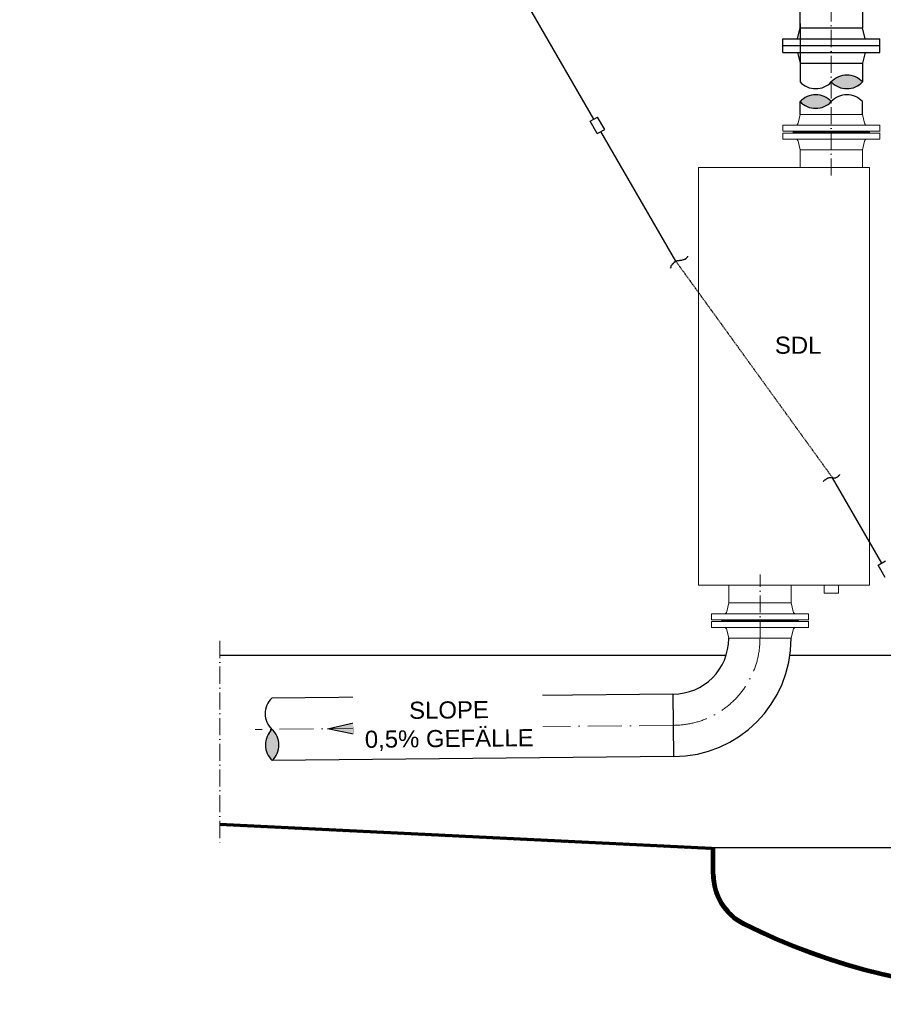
# Model space of a CAD drawing. Header units: millimetres. Extents: x -48448 to 452754, y -13941 to 17062.
# Tile 17 of 256: x -38752 to -35725, y -1053 to 2398. Entities that reach past the tile are written whole.
import ezdxf

# ---------------------------------------------------------------- set-up
doc = ezdxf.new("R2010")
doc.units = ezdxf.units.MM
doc.linetypes.add('ACAD_ISO10W100', pattern=[18, 12, -3, 0, -3])
doc.linetypes.add('HIDDEN', pattern=[0.375, 0.25, -0.125])
doc.layers.add('Bemaßung', color=7, linetype='Continuous', lineweight=13)
doc.layers.add('Beschriftung', color=7, linetype='Continuous')
doc.styles.add('LBB3.5M1000', font='isocp.shx', dxfattribs={"height": 3.5})

msp = doc.modelspace()

# ---------------------------------------------------------------- hatches: boundary and pattern name
h = msp.add_hatch(color=256)
h.dxf.hatch_style = 1
h.paths.add_polyline_path([(-35907.436, 2180.163, 0.43057008), (-35797.886, 2180.163, 0.43057008)])
at = {"linetype": 'Continuous', "ltscale": 10}
h = msp.add_hatch(color=256, dxfattribs=at)
h.dxf.hatch_style = 1
h.paths.add_polyline_path([(-35907.436, 2111.228, 0.43057008), (-36016.986, 2111.228, 0.43057008)])
h = msp.add_hatch(color=256, dxfattribs=at)
h.dxf.hatch_style = 1
h.paths.add_polyline_path([(-37867.966, -88.938, 0.43057008), (-37866.872, -198.483, 0.43057008)])
at = {"lineweight": 5}
h = msp.add_hatch(dxfattribs=at)
h.set_pattern_fill('ANSI31', color=256)
h.set_pattern_definition([(45, (-20669.0267, 504.0797), (-2.24506403, 2.24506403), [])])
h.paths.add_polyline_path([(-38050.174, -418.503), (-38050.174, -426.501), (-36327.436, -510.572), (-36327.436, -502.576)])
at = {"layer": 'Bemaßung'}
h = msp.add_hatch(color=256, dxfattribs=at)
h.dxf.hatch_style = 1
h.paths.add_polyline_path([(-37673.891, -87), (-37582.485, -65.777), (-37582.079, -106.392)])

# ---------------------------------------------------------------- linework, layer by layer
at = {"linetype": 'ACAD_ISO10W100', "lineweight": 18, "ltscale": 5}
for p, q in [((-35907.436, 1851.816), (-35907.436, 3542.77)), ((-36157.436, 230.108), (-36157.436, 453.8))]:
    msp.add_line(p, q, dxfattribs=at)
at = {"linetype": 'Continuous', "lineweight": -2, "ltscale": 10}
for p, q in [((-36016.986, 2369.77), (-36016.986, 2574.77)), ((-35797.886, 2574.77), (-35797.886, 2369.77)), ((-36016.986, 2384.804), (-36016.986, 2180.163)), ((-36026.026, 2331.77), (-36016.986, 2369.77)), ((-36016.986, 2369.77), (-35797.886, 2369.77)), ((-35788.847, 2331.77), (-35797.886, 2369.77)), ((-36077.436, 2283.77), (-36077.436, 2331.77)), ((-36077.436, 2331.77), (-35737.436, 2331.77)), ((-35737.436, 2283.77), (-35737.436, 2331.77)), ((-36077.436, 2307.77), (-35737.436, 2307.77)), ((-36077.436, 2283.77), (-35737.436, 2283.77)), ((-36026.026, 2283.77), (-36016.986, 2245.77)), ((-35788.847, 2283.77), (-35797.886, 2245.77)), ((-36016.986, 2245.77), (-35797.886, 2245.77)), ((-35797.886, 2245.77), (-35797.886, 2180.163)), ((-36016.986, 2066.106), (-36016.986, 2111.228)), ((-35797.886, 2066.106), (-35797.886, 2111.228))]:
    msp.add_line(p, q, dxfattribs=at)
at = {"linetype": 'Continuous', "ltscale": 10}
for p, q in [((-36739.814, 2049.708), (-37025.758, 2544.977)), ((-36752.805, 2042.208), (-36726.824, 2057.208)), ((-36727.805, 1998.906), (-36752.805, 2042.208)), ((-36701.824, 2013.906), (-36726.824, 2057.208)), ((-36727.805, 1998.906), (-36701.824, 2013.906)), ((-36452.288, 1551.699), (-36714.814, 2006.406)), ((-35730.53, 493.874), (-35902.776, 792.212)), ((-35743.521, 486.374), (-35717.54, 501.374)), ((-35718.521, 443.073), (-35743.521, 486.374)), ((-36462.436, 34.658), (-37869.064, 20.603)), ((-36462.436, 34.659), (-36460.247, -184.43)), ((-36460.247, -184.43), (-37866.872, -198.483))]:
    msp.add_line(p, q, dxfattribs=at)
at = {"linetype": 'HIDDEN', "ltscale": 10}
msp.add_line((-36452.288, 1551.699), (-35902.776, 792.212), dxfattribs=at)
at = {"linetype": 'ACAD_ISO10W100', "lineweight": 13, "ltscale": 5}
msp.add_line((-38050.174, 220.873), (-38050.174, -492.035), dxfattribs=at)
for p, q in [((-38050.174, 170.873), (-36276.179, 170.873)), ((-36052.14, 170.873), (-35657.586, 170.873)), ((-36327.436, -502.576), (-38050.174, -418.503)), ((-36327.436, -510.572), (-38050.174, -426.501)), ((-36327.436, -502.576), (-35689.436, -502.576)), ((-36327.436, -596.633), (-36327.436, -502.576)), ((-36315.436, -596.633), (-36315.436, -502.576))]:
    msp.add_line(p, q)
at = {"linetype": 'ACAD_ISO10W100', "lineweight": 18, "ltscale": 10}
msp.add_line((-36461.342, -74.886), (-37926.625, -89.524), dxfattribs=at)
at = {"linetype": 'Continuous', "ltscale": 10}
msp.add_lwpolyline([(-37673.891, -87), (-37582.485, -65.777), (-37582.079, -106.392), (-37673.891, -87)], close=True, dxfattribs=at)
for centre, radius, start, end in [((-35962.211, 2231.978), 75.4, 223.40947, 316.59053), ((-35852.661, 2128.347), 75.4, 43.40947, 136.59053), ((-35852.661, 2231.978), 75.4, 223.40947, 316.59053), ((-35962.211, 2059.413), 75.4, 43.40947, 136.59053), ((-35962.211, 2163.043), 75.4, 223.40947, 316.59053), ((-35852.661, 2059.413), 75.4, 43.40947, 136.59053), ((-36462.436, 230.108), 195.45, 270, 0), ((-36462.426, 230.104), 414.54, 270.301239, 0.000561), ((-37816.701, -33.648), 75.4, 133.981989, 227.16305), ((-37815.606, -143.193), 75.4, 133.981989, 227.16305), ((-37919.232, -144.228), 75.4, 313.981989, 47.16305)]:
    msp.add_arc(centre, radius, start, end, dxfattribs=at)
at = {"linetype": 'ACAD_ISO10W100', "lineweight": 18, "ltscale": 10}
msp.add_arc((-36462.429, 230.106), 304.993, 270.204337, 0.000538, dxfattribs=at)
for centre, radius, start, end in [((-36127.436, -596.633), 200, 180, 243.256316), ((-36127.436, -596.633), 188, 180, 243.256316), ((-35227.436, 1189.424), 2200, 243.256316, 296.743684), ((-35227.436, 1189.424), 2188, 243.256316, 296.743684)]:
    msp.add_arc(centre, radius, start, end)
at = {"linetype": 'Continuous', "ltscale": 10}
for points, knots in [([(-36470.894, 1529.15), (-36470.894, 1528.592), (-36470.894, 1528.033), (-36470.894, 1527.474), (-36470.894, 1526.916), (-36470.894, 1528.739), (-36470.894, 1529.15), (-36470.894, 1529.741), (-36469.167, 1530.024), (-36469.167, 1530.826), (-36469.167, 1531.385), (-36469.167, 1531.943), (-36469.167, 1532.502), (-36469.167, 1533.06), (-36469.167, 1533.619), (-36469.167, 1534.178), (-36469.167, 1535.435), (-36468.341, 1536.654), (-36467.439, 1537.529), (-36466.863, 1538.088), (-36466.287, 1538.647), (-36465.711, 1539.205), (-36465.135, 1539.764), (-36464.56, 1540.322), (-36463.984, 1540.881), (-36463.583, 1541.27), (-36464.295, 1542.125), (-36463.984, 1542.557), (-36463.271, 1543.547), (-36461.241, 1543.242), (-36460.528, 1544.233), (-36459.828, 1545.205), (-36459.576, 1546.562), (-36458.801, 1547.584), (-36458.306, 1548.237), (-36457.757, 1548.823), (-36457.073, 1549.26), (-36456.582, 1549.574), (-36455.822, 1548.968), (-36455.345, 1549.26), (-36454.681, 1549.667), (-36454.301, 1550.506), (-36453.618, 1550.936), (-36452.527, 1551.623), (-36451.364, 1552.205), (-36450.162, 1552.612), (-36449.622, 1552.795), (-36448.968, 1552.457), (-36448.435, 1552.612), (-36447.692, 1552.827), (-36447.509, 1554.288), (-36446.707, 1554.288), (-36445.555, 1554.288), (-36444.404, 1554.288), (-36443.252, 1554.288), (-36442.1, 1554.288), (-36440.948, 1554.288), (-36439.796, 1554.288), (-36438.994, 1554.288), (-36438.871, 1555.964), (-36438.069, 1555.964), (-36437.493, 1555.964), (-36436.917, 1555.964), (-36436.341, 1555.964), (-36435.765, 1555.964), (-36435.189, 1555.964), (-36434.613, 1555.964), (-36433.462, 1555.964), (-36432.31, 1555.964), (-36431.158, 1555.964), (-36429.342, 1555.964), (-36427.732, 1557.312), (-36425.975, 1557.639), (-36425.418, 1557.743), (-36424.805, 1557.535), (-36424.247, 1557.639), (-36423.009, 1557.87), (-36421.978, 1558.972), (-36420.792, 1559.315), (-36420.259, 1559.47), (-36419.478, 1558.914), (-36419.064, 1559.315), (-36418.489, 1559.874), (-36417.913, 1560.432), (-36417.337, 1560.991), (-36416.761, 1561.55), (-36416.185, 1562.108), (-36415.609, 1562.667), (-36414.457, 1563.784), (-36413.306, 1564.901), (-36412.154, 1566.019), (-36411.578, 1566.577), (-36410.714, 1567.014), (-36410.426, 1567.694), (-36410.226, 1568.168), (-36410.426, 1568.812), (-36410.426, 1569.37)], [0, 0, 0, 0, 0.01990751, 0.01990751, 0.01990751, 0.03981501, 0.03981501, 0.03981501, 0.06840691, 0.06840691, 0.06840691, 0.0883156, 0.0883156, 0.0883156, 0.1082231, 0.1082231, 0.1082231, 0.15301781, 0.15301781, 0.15301781, 0.18160971, 0.18160971, 0.18160971, 0.21020328, 0.21020328, 0.21020328, 0.23011079, 0.23011079, 0.23011079, 0.27573049, 0.27573049, 0.27573049, 0.3205252, 0.3205252, 0.3205252, 0.34911792, 0.34911792, 0.34911792, 0.36964197, 0.36964197, 0.36964197, 0.39823472, 0.39823472, 0.39823472, 0.44385442, 0.44385442, 0.44385442, 0.46437728, 0.46437728, 0.46437728, 0.49297085, 0.49297085, 0.49297085, 0.53401776, 0.53401776, 0.53401776, 0.57506466, 0.57506466, 0.57506466, 0.60365741, 0.60365741, 0.60365741, 0.62418145, 0.62418145, 0.62418145, 0.64470431, 0.64470431, 0.64470431, 0.68575122, 0.68575122, 0.68575122, 0.7504605, 0.7504605, 0.7504605, 0.77098454, 0.77098454, 0.77098454, 0.81660476, 0.81660476, 0.81660476, 0.83712881, 0.83712881, 0.83712881, 0.8657207, 0.8657207, 0.8657207, 0.89431345, 0.89431345, 0.89431345, 0.95149892, 0.95149892, 0.95149892, 0.98009249, 0.98009249, 0.98009249, 1, 1, 1, 1]), ([(-35935.048, 779.866), (-35935.281, 779.866), (-35935.514, 779.866), (-35935.747, 779.866), (-35936.722, 779.866), (-35934.349, 781.223), (-35933.649, 781.902), (-35932.717, 782.806), (-35931.784, 783.711), (-35930.852, 784.615), (-35930.254, 785.195), (-35929.377, 785.469), (-35928.753, 785.972), (-35928.584, 786.108), (-35928.955, 786.54), (-35928.753, 786.65), (-35928.545, 786.764), (-35928.266, 786.562), (-35928.054, 786.65), (-35927.583, 786.847), (-35927.097, 787.039), (-35926.655, 787.329), (-35925.673, 787.972), (-35924.686, 788.561), (-35923.858, 789.364), (-35923.625, 789.59), (-35923.392, 789.816), (-35923.158, 790.042), (-35922.925, 790.269), (-35922.692, 790.495), (-35922.459, 790.721), (-35922.087, 791.082), (-35921.547, 791.235), (-35921.06, 791.399), (-35920.622, 791.547), (-35920.088, 791.228), (-35919.661, 791.399), (-35919.364, 791.519), (-35919.271, 791.978), (-35918.962, 792.078), (-35918.263, 792.304), (-35917.563, 792.53), (-35916.864, 792.756), (-35916.164, 792.982), (-35915.465, 793.208), (-35914.766, 793.434), (-35914.457, 793.534), (-35914.391, 794.113), (-35914.066, 794.113), (-35913.6, 794.113), (-35913.134, 794.113), (-35912.668, 794.113), (-35912.434, 794.113), (-35912.201, 794.113), (-35911.968, 794.113), (-35911.735, 794.113), (-35911.502, 794.113), (-35911.269, 794.113), (-35911.036, 794.113), (-35910.803, 794.113), (-35910.569, 794.113), (-35910.336, 794.113), (-35910.103, 794.113), (-35909.87, 794.113), (-35909.352, 794.113), (-35908.989, 793.434), (-35908.471, 793.434), (-35907.772, 793.434), (-35907.072, 793.434), (-35906.373, 793.434), (-35905.674, 793.434), (-35904.974, 793.434), (-35904.275, 793.434), (-35903.757, 793.434), (-35903.394, 792.756), (-35902.876, 792.756), (-35901.711, 792.756), (-35900.545, 792.756), (-35899.379, 792.756), (-35898.68, 792.756), (-35897.98, 792.756), (-35897.281, 792.756), (-35896.815, 792.756), (-35896.349, 792.756), (-35895.882, 792.756), (-35895.183, 792.756), (-35894.483, 792.756), (-35893.784, 792.756), (-35893.318, 792.756), (-35892.852, 792.756), (-35892.385, 792.756), (-35891.65, 792.756), (-35890.95, 793.09), (-35890.287, 793.434), (-35889.072, 794.066), (-35887.971, 794.83), (-35886.79, 795.47), (-35885.883, 795.961), (-35884.889, 796.282), (-35883.993, 796.827), (-35883.431, 797.168), (-35883.006, 797.675), (-35882.594, 798.183), (-35882.071, 798.827), (-35881.707, 799.582), (-35881.195, 800.219), (-35880.993, 800.47), (-35880.707, 800.657), (-35880.496, 800.897), (-35880.164, 801.273), (-35880.162, 801.899), (-35879.796, 802.254), (-35879.424, 802.615), (-35878.828, 802.625), (-35878.398, 802.932), (-35878.128, 803.124), (-35877.698, 803.286), (-35877.698, 803.611), (-35877.698, 803.837), (-35877.698, 804.063), (-35877.698, 804.289)], [0, 0, 0, 0, 0.01011408, 0.01011408, 0.01011408, 0.05238519, 0.05238519, 0.05238519, 0.10874563, 0.10874563, 0.10874563, 0.1448791, 0.1448791, 0.1448791, 0.1546895, 0.1546895, 0.1546895, 0.16480358, 0.16480358, 0.16480358, 0.18728518, 0.18728518, 0.18728518, 0.23731394, 0.23731394, 0.23731394, 0.25140431, 0.25140431, 0.25140431, 0.26549468, 0.26549468, 0.26549468, 0.28797628, 0.28797628, 0.28797628, 0.308203, 0.308203, 0.308203, 0.32229337, 0.32229337, 0.32229337, 0.35418217, 0.35418217, 0.35418217, 0.38607097, 0.38607097, 0.38607097, 0.4001603, 0.4001603, 0.4001603, 0.42038846, 0.42038846, 0.42038846, 0.43050254, 0.43050254, 0.43050254, 0.44061662, 0.44061662, 0.44061662, 0.4507307, 0.4507307, 0.4507307, 0.46084478, 0.46084478, 0.46084478, 0.48332508, 0.48332508, 0.48332508, 0.51366732, 0.51366732, 0.51366732, 0.54400957, 0.54400957, 0.54400957, 0.56648987, 0.56648987, 0.56648987, 0.61706027, 0.61706027, 0.61706027, 0.64740106, 0.64740106, 0.64740106, 0.66762922, 0.66762922, 0.66762922, 0.69797147, 0.69797147, 0.69797147, 0.71819818, 0.71819818, 0.71819818, 0.75008698, 0.75008698, 0.75008698, 0.80859693, 0.80859693, 0.80859693, 0.85356077, 0.85356077, 0.85356077, 0.88174151, 0.88174151, 0.88174151, 0.91745306, 0.91745306, 0.91745306, 0.93154343, 0.93154343, 0.93154343, 0.95361763, 0.95361763, 0.95361763, 0.97609923, 0.97609923, 0.97609923, 0.9901896, 0.9901896, 0.9901896, 1, 1, 1, 1])]:
    msp.add_open_spline(points, degree=3, knots=knots, dxfattribs=at)
at = {"layer": 'Bemaßung'}
for p, q in [((-36016.986, 2066.106), (-36023.273, 2036.058)), ((-36016.986, 2066.106), (-35797.886, 2066.106)), ((-35797.886, 2066.106), (-35791.6, 2036.058)), ((-36077.436, 2007.106), (-36077.436, 2028.106)), ((-36077.436, 2028.106), (-35737.436, 2028.106)), ((-36077.436, 2007.106), (-35736.662, 2007.106)), ((-36041.436, 2004.106), (-35773.436, 2004.106)), ((-36041.436, 2004.106), (-36041.436, 2004.106)), ((-36041.436, 2004.106), (-36041.436, 2004.106)), ((-35773.436, 2004.106), (-35773.436, 2004.106)), ((-35773.436, 2004.106), (-35773.436, 2004.106)), ((-35737.436, 2007.106), (-35737.436, 2028.106)), ((-36077.436, 2001.106), (-35736.662, 2001.106)), ((-36077.436, 2001.106), (-36077.436, 1980.106)), ((-36077.436, 1980.106), (-35737.436, 1980.106)), ((-36016.986, 1942.106), (-36023.273, 1972.153)), ((-35797.886, 1942.106), (-35791.6, 1972.153)), ((-35737.436, 2001.106), (-35737.436, 1980.106)), ((-36016.986, 1942.106), (-35797.886, 1942.106)), ((-36016.986, 1942.106), (-36016.986, 1880.106)), ((-35797.886, 1942.106), (-35797.886, 1880.106)), ((-36373.436, 416.106), (-35773.436, 416.106)), ((-36266.986, 354.106), (-36266.986, 416.106)), ((-36047.886, 354.106), (-36047.886, 416.106)), ((-36266.986, 354.106), (-36273.273, 324.058)), ((-36266.986, 354.106), (-36047.886, 354.106)), ((-36047.886, 354.106), (-36041.6, 324.058)), ((-36327.436, 295.106), (-36327.436, 316.106)), ((-36327.436, 316.106), (-35987.436, 316.106)), ((-35987.436, 295.106), (-35987.436, 316.106)), ((-36327.436, 295.106), (-35986.662, 295.106)), ((-36327.436, 289.106), (-35986.662, 289.106)), ((-36327.436, 289.106), (-36327.436, 268.106)), ((-36291.436, 292.106), (-36023.436, 292.106)), ((-36291.436, 292.106), (-36291.436, 292.106)), ((-36291.436, 292.106), (-36291.436, 292.106)), ((-36023.436, 292.106), (-36023.436, 292.106)), ((-36023.436, 292.106), (-36023.436, 292.106)), ((-35987.436, 289.106), (-35987.436, 268.106)), ((-36327.436, 268.106), (-35987.436, 268.106)), ((-36266.986, 230.106), (-36273.273, 260.153)), ((-36047.886, 230.106), (-36041.6, 260.153)), ((-36266.986, 230.106), (-36047.886, 230.106))]:
    msp.add_line(p, q, dxfattribs=at)
msp.add_lwpolyline([(-35932.414, 416.106), (-35882.459, 416.106), (-35882.459, 387.846), (-35932.414, 387.846)], close=True, dxfattribs=at)
for centre, radius, start, end in [((-36033.061, 2038.106), 10, 270, 348.183551), ((-35781.812, 2038.106), 10, 191.816449, 270), ((-36044.436, 2004.106), 3, 0, 90), ((-36044.436, 2004.106), 3, 270, 0), ((-35770.436, 2004.106), 3, 90, 180), ((-35770.436, 2004.106), 3, 180, 270), ((-36033.061, 1970.106), 10, 11.816449, 90), ((-35781.812, 1970.106), 10, 90, 168.183551), ((-36283.061, 326.106), 10, 270, 348.183551), ((-36031.812, 326.106), 10, 191.816449, 270), ((-36294.436, 292.106), 3, 0, 90), ((-36294.436, 292.106), 3, 270, 0), ((-36020.436, 292.106), 3, 90, 180), ((-36020.436, 292.106), 3, 180, 270), ((-36283.061, 258.106), 10, 11.816449, 90), ((-36031.812, 258.106), 10, 90, 168.183551)]:
    msp.add_arc(centre, radius, start, end, dxfattribs=at)

# ---------------------------------------------------------------- texts
at = {"layer": 'Beschriftung', "insert": (-42166.512, -963.054), "char_height": 120, "width": 195.94711, "attachment_point": 1, "style": 'LBB3.5M1000', "bg_fill": 2}
msp.add_mtext('\\pi47.714;{\\fArial|b1|i0|c0|p34;B}', dxfattribs=at)

# ---------------------------------------------------------------- next in the draw order: hatches: boundary and pattern name
at = {"lineweight": 5}
h = msp.add_hatch(dxfattribs=at)
h.set_pattern_fill('ANSI31', color=256, angle=90)
h.set_pattern_definition([(135, (-20669.0267, 0), (-2.245064, -2.245064), [])])
h.paths.add_polyline_path([(-36315.436, -596.633), (-36315.436, -502.576), (-36327.436, -502.576), (-36327.436, -536.751), (-36327.436, -596.633, 0.27545632), (-36222.554, -772.566), (-36203.468, -768.816, -0.00109503), (-36212.036, -764.522, -0.2832369)])
h.paths.add_polyline_path([(-36203.468, -768.816), (-36222.554, -772.566, 0.00721748), (-36217.436, -775.239, 0.23771432), (-34237.436, -775.239, 0.2832369), (-34127.436, -596.633), (-34127.436, -502.576), (-34139.436, -502.576), (-34139.436, -596.633, -0.2832369), (-34242.836, -764.522, -0.23655772)])

# ---------------------------------------------------------------- next in the draw order: texts
at = {"layer": 'Beschriftung', "attachment_point": 1, "style": 'LBB3.5M1000', "bg_fill": 2}
for s, insert, char_height, width in [('{\\fArial|b0|i0|c0|p34;\\C256;SDL}', (-36105.242, 1287.464), 60, 172.60266), ('\\pi45.709;{\\fArial|b1|i0|c0|p34;C}', (-42748.281, -963.054), 120, 195.94711)]:
    msp.add_mtext(s, dxfattribs=dict(at, insert=insert, char_height=char_height, width=width))
at = {"layer": 'Beschriftung', "insert": (-37554.258, 6.091), "char_height": 60, "width": 604.46642, "attachment_point": 1, "rotation": 0.572544, "style": 'LBB3.5M1000', "bg_fill": 2}
msp.add_mtext('\\pi166.6;{\\fArial|b0|i0|c0|p34;SLOPE\\P\\pi10.378;0,5% GEFÄLLE}', dxfattribs=at)

# ---------------------------------------------------------------- next in the draw order: linework, layer by layer
at = {"layer": 'Bemaßung'}
msp.add_lwpolyline([(-36373.436, 1880.106), (-35773.436, 1880.106), (-35773.436, 416.106), (-36373.436, 416.106)], close=True, dxfattribs=at)

doc.saveas('drawing.dxf')
